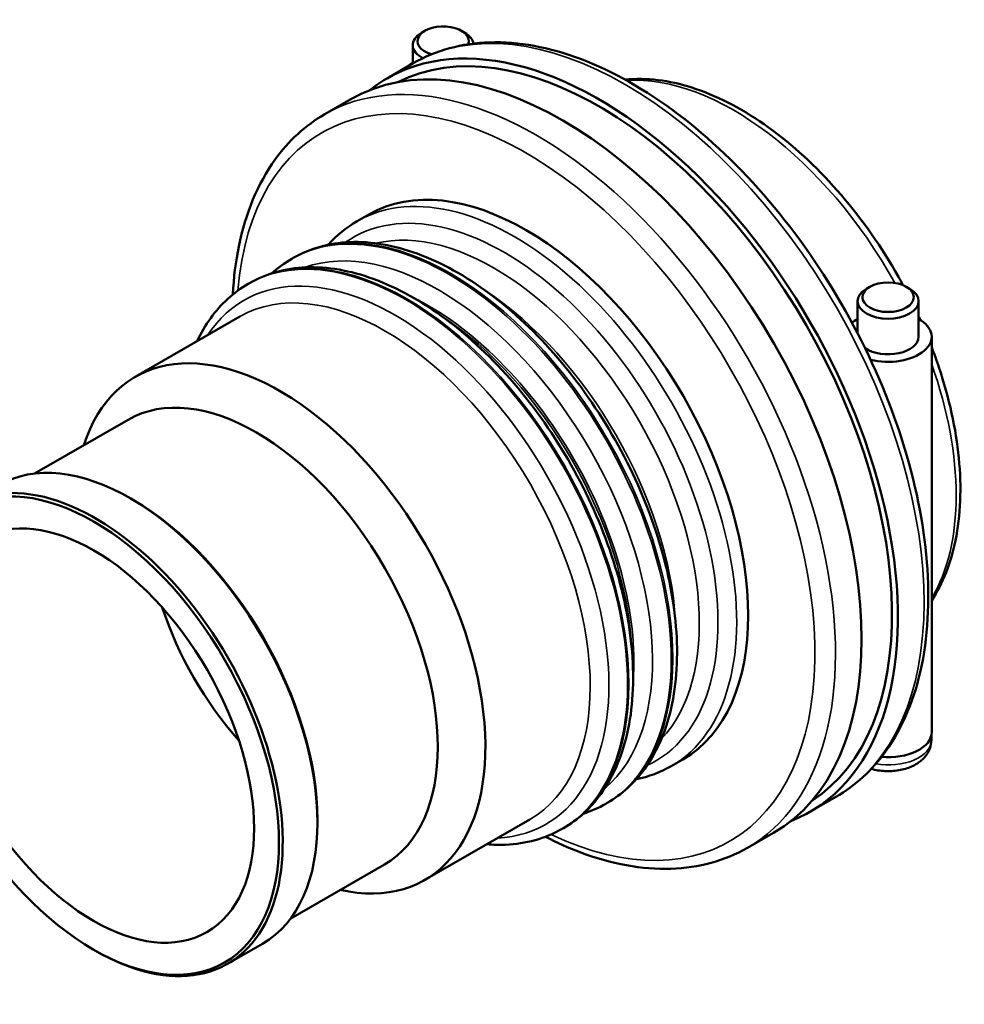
# Model space of a CAD drawing. Header units: millimetres. Extents: x -156 to 1153, y -170 to 912.
# Tile 8 of 8: x 841 to 1153, y 573 to 898. Entities that reach past the tile are written whole.
import ezdxf

# ---------------------------------------------------------------- set-up
doc = ezdxf.new("R2010")
doc.units = ezdxf.units.MM
doc.layers.add('Visible (ISO)', color=7, linetype='Continuous', lineweight=50)
doc.layers.add('Visible Narrow (ISO)', color=7, linetype='Continuous', lineweight=35)

msp = doc.modelspace()

# ---------------------------------------------------------------- linework, layer by layer
at = {"layer": 'Visible (ISO)'}
for p, q in [((974.664, 894.707), (973.528, 894.048)), ((986.703, 894.707), (987.838, 894.048)), ((970.603, 889.96), (970.603, 883.836)), ((962.155, 878.97), (970.781, 883.938)), ((941.507, 867.08), (950.134, 872.048)), ((952.26, 831.73), (956.078, 833.929)), ((930.622, 819.27), (931.142, 819.569)), ((916.197, 810.963), (916.622, 811.207)), ((1121.742, 810.011), (1120.606, 809.352)), ((1133.781, 810.011), (1134.917, 809.352)), ((1117.682, 794.596), (1117.682, 805.263)), ((1137.842, 793.49), (1137.842, 805.263)), ((878.842, 780.22), (913.496, 800.176)), ((1142.162, 662.683), (1142.162, 793.49)), ((845.552, 748.212), (876.527, 766.049)), ((878.107, 739.563), (877.491, 739.921)), ((1142.062, 661.707), (1142.062, 660.066)), ((1056.059, 651.481), (1059.877, 653.679)), ((1034.421, 639.02), (1034.94, 639.319)), ((1101.884, 636.327), (1110.51, 641.295)), ((939.123, 633.607), (939.123, 632.894)), ((974.656, 613.836), (1009.311, 633.792)), ((1019.996, 630.714), (1020.42, 630.958)), ((1081.236, 624.437), (1089.863, 629.405)), ((930.263, 601.109), (961.238, 618.946)), ((864.905, 590.868), (865.521, 590.51)), ((909.426, 586.081), (920.917, 592.698))]:
    msp.add_line(p, q, dxfattribs=at)
for centre, major_axis, ratio, start_param, end_param in [((1032.019, 757.649), (-68.467, 118.895), 0.5780931, 3.1720314, 6.2527466), ((980.683, 891.268), (8.48, 0), 0.5758617, 6.0687178, 10.5273266), ((1032.019, 757.649), (-69.865, 121.322), 0.5780931, 3.05579, 6.368988), ((980.683, 889.96), (-10.08, 0), 0.5758617, 5.5016397, 7.1258346), ((980.683, 889.96), (10.08, 0), 0.5758617, 0.087721, 0.7815456), ((1019.998, 750.726), (-69.865, 121.322), 0.5780931, 3.1415927, 6.2831853), ((980.683, 878.187), (14.4, 0), 0.5758617, 2.3461938, 2.5726824), ((1007.978, 743.804), (-51.899, 90.125), 0.5780931, 3.1415927, 6.2831853), ((1127.762, 805.263), (-10.08, 0), 0.5758617, 5.5016397, 10.2063236), ((1127.762, 793.49), (-14.4, 0), 0.5758617, 5.4877865, 5.6903114), ((1127.762, 793.49), (14.4, 0), 0.5758617, 4.2974129, 7.0785841), ((926.749, 697.028), (-47.907, 83.192), 0.5780931, 2.6553921, 6.7693859), ((1127.762, 793.49), (10.08, 0), 0.5758617, 3.8567036, 6.2831853), ((918.882, 692.498), (-42.355, 73.551), 0.5780931, 3.1415927, 6.2831853), ((877.251, 668.524), (-43.665, 75.826), 0.5780931, 3.1415927, 6.2831853), ((865.761, 661.907), (43.665, -75.826), 0.5780931, 5.4958534, 10.2121098), ((877.87, 668.88), (-43.229, 75.068), 0.5780931, 3.9289245, 5.4958534), ((935.853, 702.27), (-37.427, 64.994), 0.5780931, 1.2255473, 1.9160454), ((1127.762, 662.683), (14.4, 0), 0.5758617, 4.5596024, 6.2831853)]:
    msp.add_ellipse(centre, major_axis=major_axis, ratio=ratio, start_param=start_param, end_param=end_param, dxfattribs=at)
for centre, major_axis, ratio in [((1127.762, 806.571), (8.48, 0), 0.5758617), ((865.142, 661.551), (43.229, -75.068), 0.5780931), ((865.142, 661.551), (37.427, -64.994), 0.5780931)]:
    msp.add_ellipse(centre, major_axis=major_axis, ratio=ratio, dxfattribs=at)
for points, knots in [([(970.781, 883.938), (978.271, 888.251), (986.879, 890.582), (1005.598, 891.169), (1015.757, 889.275), (1036.753, 881.379), (1047.609, 875.221), (1068.71, 859.299), (1078.949, 849.521), (1097.757, 827.396), (1106.328, 815.059), (1120.977, 789.052), (1127.056, 775.39), (1136.122, 748.06), (1139.104, 734.398), (1141.621, 708.388), (1141.147, 696.046), (1136.651, 673.983), (1132.642, 664.238), (1122.448, 650.071), (1116.895, 644.971), (1110.51, 641.295)], [5.4997209, 5.4997209, 5.4997209, 5.4997209, 5.7996107, 5.7996107, 6.1120805, 6.1120805, 6.4365268, 6.4365268, 6.762211, 6.762211, 7.0869313, 7.0869313, 7.4112605, 7.4112605, 7.7360641, 7.7360641, 8.0618166, 8.0618166, 8.3856837, 8.3856837, 8.6413135, 8.6413135, 8.6413135, 8.6413135]), ([(1040.819, 878.559), (1041.71, 878.649), (1042.609, 878.712), (1050.629, 879.037), (1058.156, 877.702), (1073.766, 872.007), (1081.868, 867.488), (1097.621, 855.755), (1105.266, 848.522), (1119.303, 832.137), (1125.697, 822.994), (1131.696, 812.408), (1132.215, 811.471), (1132.727, 810.53)], [5.7540187, 5.7540187, 5.7540187, 5.7540187, 5.7933952, 5.7933952, 6.1026601, 6.1026601, 6.4283099, 6.4283099, 6.7560175, 6.7560175, 7.0824431, 7.0824431, 7.1139769, 7.1139769, 7.1139769, 7.1139769]), ([(911.144, 807.482), (911.435, 813.015), (912.095, 818.337), (915.367, 834.392), (919.376, 844.137), (929.569, 858.304), (935.123, 863.404), (941.507, 867.08)], [4.77135972, 4.77135972, 4.77135972, 4.77135972, 4.92022397, 4.92022397, 5.24409103, 5.24409103, 5.49972085, 5.49972085, 5.49972085, 5.49972085]), ([(931.142, 819.569), (936.711, 822.776), (943.092, 824.535), (956.961, 825.097), (964.488, 823.763), (980.098, 818.068), (988.201, 813.548), (1003.954, 801.815), (1011.599, 794.582), (1025.636, 778.197), (1032.029, 769.054), (1042.961, 749.765), (1047.5, 739.623), (1054.282, 719.306), (1056.519, 709.133), (1058.416, 689.718), (1058.069, 680.479), (1054.681, 663.925), (1051.655, 656.584), (1043.938, 645.925), (1039.751, 642.09), (1034.94, 639.319)], [5.4997209, 5.4997209, 5.4997209, 5.4997209, 5.7933952, 5.7933952, 6.1026601, 6.1026601, 6.4283099, 6.4283099, 6.7560175, 6.7560175, 7.0824431, 7.0824431, 7.4083206, 7.4083206, 7.734827, 7.734827, 8.0625932, 8.0625932, 8.3876273, 8.3876273, 8.6413135, 8.6413135, 8.6413135, 8.6413135]), ([(916.622, 811.207), (922.191, 814.414), (928.572, 816.174), (942.442, 816.736), (949.968, 815.401), (965.579, 809.706), (973.681, 805.187), (989.434, 793.454), (997.079, 786.221), (1011.116, 769.836), (1017.509, 760.693), (1028.441, 741.403), (1032.98, 731.262), (1039.762, 710.944), (1041.999, 700.772), (1043.896, 681.356), (1043.549, 672.117), (1040.161, 655.564), (1037.135, 648.222), (1029.418, 637.564), (1025.231, 633.728), (1020.42, 630.958)], [5.4997209, 5.4997209, 5.4997209, 5.4997209, 5.7933952, 5.7933952, 6.1026601, 6.1026601, 6.4283099, 6.4283099, 6.7560175, 6.7560175, 7.0824431, 7.0824431, 7.4083206, 7.4083206, 7.734827, 7.734827, 8.0625932, 8.0625932, 8.3876273, 8.3876273, 8.6413135, 8.6413135, 8.6413135, 8.6413135]), ([(899.301, 792.001), (900.601, 794.754), (902.109, 797.325), (907.2, 804.357), (911.387, 808.193), (916.197, 810.963)], [5.11793132, 5.11793132, 5.11793132, 5.11793132, 5.24603467, 5.24603467, 5.49972085, 5.49972085, 5.49972085, 5.49972085]), ([(1142.162, 790.09), (1143.013, 787.868), (1143.812, 785.641), (1147.949, 773.245), (1150.186, 763.073), (1152.084, 743.657), (1151.736, 734.418), (1148.505, 718.63), (1145.875, 711.895), (1142.162, 706.239)], [7.3368007, 7.3368007, 7.3368007, 7.3368007, 7.4083206, 7.4083206, 7.734827, 7.734827, 8.0625932, 8.0625932, 8.3574616, 8.3574616, 8.3574616, 8.3574616]), ([(1142.062, 660.066), (1142.062, 659.093), (1141.877, 658.125), (1141.189, 656.279), (1140.666, 655.419), (1139.293, 653.75), (1138.397, 652.998), (1136.225, 651.602), (1134.905, 651.029), (1132.062, 650.178), (1130.53, 649.92), (1127.456, 649.743), (1125.914, 649.82), (1123.663, 650.185), (1122.921, 650.349), (1122.196, 650.557)], [0.7853982, 0.7853982, 0.7853982, 0.7853982, 0.9968318, 0.9968318, 1.2275553, 1.2275553, 1.5160021, 1.5160021, 1.876718, 1.876718, 2.2566475, 2.2566475, 2.6308773, 2.6308773, 2.8188588, 2.8188588, 2.8188588, 2.8188588]), ([(1019.996, 630.714), (1014.427, 627.507), (1008.045, 625.747), (999.263, 625.391), (997.202, 625.441), (995.115, 625.617)], [2.3581282, 2.3581282, 2.3581282, 2.3581282, 2.65180254, 2.65180254, 2.73991773, 2.73991773, 2.73991773, 2.73991773]), ([(1081.236, 624.437), (1073.746, 620.124), (1065.139, 617.793), (1046.419, 617.207), (1036.26, 619.1), (1022.136, 624.412), (1018.292, 626.122), (1014.449, 628.09)], [2.3581282, 2.3581282, 2.3581282, 2.3581282, 2.65801804, 2.65801804, 2.97048785, 2.97048785, 3.08648933, 3.08648933, 3.08648933, 3.08648933])]:
    msp.add_open_spline(points, degree=3, knots=knots, dxfattribs=at)
for points in [[(942.688, 823.936), (945.486, 827.055), (948.705, 829.683), (952.26, 831.73)], [(924.053, 814.49), (926.08, 816.319), (928.279, 817.92), (930.622, 819.27)], [(1137.842, 800.328), (1138.035, 799.909), (1138.226, 799.489), (1138.416, 799.069)], [(1056.059, 651.481), (1052.503, 649.433), (1048.615, 647.968), (1044.513, 647.114)], [(1034.421, 639.02), (1032.077, 637.671), (1029.589, 636.573), (1026.99, 635.738)]]:
    msp.add_open_spline(points, degree=3, dxfattribs=at)
at = {"layer": 'Visible Narrow (ISO)'}
for centre, major_axis, ratio, start_param, end_param in [((1040.646, 762.617), (-69.865, 121.322), 0.5780931, 3.1415927, 6.2831853), ((1011.372, 745.759), (69.865, -121.322), 0.5780931, 0, 3.1415927), ((1007.978, 743.804), (-67.469, 117.162), 0.5780931, 2.445905, 6.978873), ((1076.708, 783.384), (-51.899, 90.125), 0.5780931, 4.6891136, 6.0020867), ((1004.159, 741.605), (51.899, -90.125), 0.5780931, 0, 3.1415927), ((1000.813, 739.678), (49.903, -86.658), 0.5780931, 6.2313734, 9.4765898), ((982.522, 729.145), (51.899, -90.125), 0.5780931, 0, 3.1415927), ((983.041, 729.444), (-51.899, 90.125), 0.5780931, 3.1415927, 6.2831853), ((997.466, 737.751), (-47.907, 83.192), 0.5780931, 3.310738, 6.11404), ((968.097, 720.838), (51.899, -90.125), 0.5780931, 0, 3.1415927), ((979.175, 727.218), (49.903, -86.658), 0.5780931, 0.1050193, 3.0365734), ((968.521, 721.083), (-51.899, 90.125), 0.5780931, 3.1415927, 6.2831853), ((964.75, 718.911), (49.903, -86.658), 0.5780931, 5.9993912, 9.7085721), ((961.404, 716.984), (-47.907, 83.192), 0.5780931, 3.1415927, 6.2831853), ((989.734, 733.299), (-47.907, 83.192), 0.5780931, 3.9933903, 5.4313877), ((975.828, 725.291), (47.907, -83.192), 0.5780931, 0.7013648, 2.4402278), ((975.214, 724.937), (-47.907, 83.192), 0.5780931, 3.9933903, 5.4313877), ((1076.708, 783.384), (51.899, -90.125), 0.5780931, 0.3139793, 1.2606844), ((1127.762, 660.066), (14.3, 0), 0.5758617, 4.4218122, 6.2831853)]:
    msp.add_ellipse(centre, major_axis=major_axis, ratio=ratio, start_param=start_param, end_param=end_param, dxfattribs=at)

doc.saveas('drawing.dxf')
